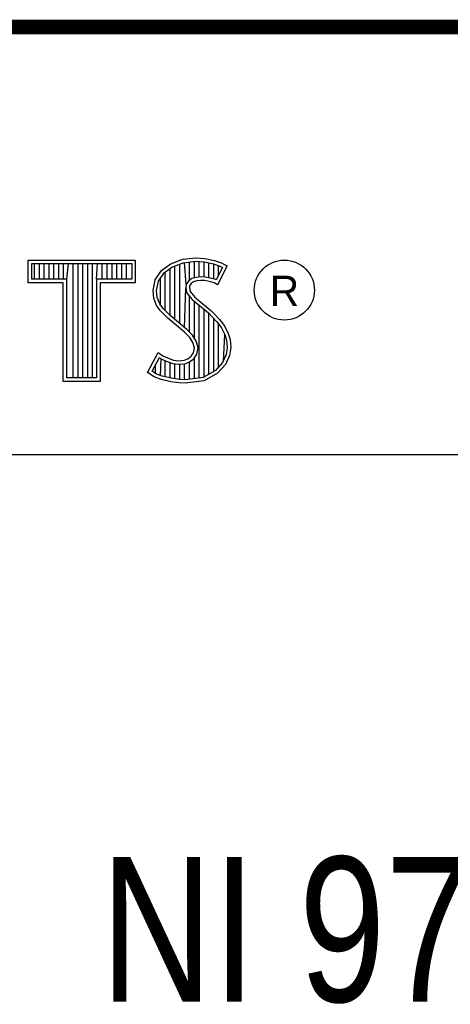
# Model space of a CAD drawing. Header units: inches. Extents: x 0 to 22, y 0 to 17.
# Tile 22 of 30: x 18.452 to 19.046, y 1.611 to 2.97. Entities that reach past the tile are written whole.
import ezdxf

# ---------------------------------------------------------------- set-up
doc = ezdxf.new("R2010")
doc.units = ezdxf.units.IN
doc.header["$LTSCALE"] = 1.21
doc.header["$MEASUREMENT"] = 0
doc.layers.get('0').update_dxf_attribs({"linetype": 'CONTINUOUS'})
doc.layers.add('NOTE', color=7, linetype='CONTINUOUS')
doc.styles.get("Standard").update_dxf_attribs({"font": 'txt', "width": 0.8})
doc.styles.add('TEXTSTYLE_2', font='txt')

msp = doc.modelspace()

# ---------------------------------------------------------------- linework, layer by layer
at = {"color": 2, "linetype": 'CONTINUOUS'}
for p, q in [((16.3737, 2.9596), (21.5037, 2.9596)), ((16.375, 2.96), (21.5, 2.96)), ((18.4641, 2.6383), (18.6117, 2.6383)), ((18.4641, 2.607), (18.4641, 2.6383)), ((18.6117, 2.6383), (18.6117, 2.607)), ((18.6599, 2.6327), (18.6766, 2.6393)), ((18.6766, 2.6393), (18.695, 2.6413)), ((18.6777, 2.6346), (18.6951, 2.6365)), ((18.695, 2.6413), (18.7074, 2.6405)), ((18.6951, 2.6365), (18.7067, 2.6356)), ((18.7074, 2.6405), (18.7209, 2.6376)), ((18.7209, 2.6376), (18.7293, 2.6347)), ((18.469, 2.6334), (18.6068, 2.6334)), ((18.469, 2.6119), (18.469, 2.6334)), ((18.4729, 2.6119), (18.4729, 2.6334)), ((18.4795, 2.6119), (18.4795, 2.6334)), ((18.4862, 2.6119), (18.4862, 2.6334)), ((18.4929, 2.6119), (18.4929, 2.6334)), ((18.4996, 2.6119), (18.4996, 2.6334)), ((18.5062, 2.6119), (18.5062, 2.6334)), ((18.5129, 2.6119), (18.5129, 2.6334)), ((18.5174, 2.6119), (18.5196, 2.6334)), ((18.5263, 2.4756), (18.5263, 2.6334)), ((18.5329, 2.4756), (18.5329, 2.6334)), ((18.5396, 2.4756), (18.5396, 2.6334)), ((18.5463, 2.4756), (18.5463, 2.6334)), ((18.553, 2.4756), (18.553, 2.6334)), ((18.5584, 2.6119), (18.5596, 2.6334)), ((18.5663, 2.6119), (18.5663, 2.6334)), ((18.573, 2.6119), (18.573, 2.6334)), ((18.5797, 2.6119), (18.5797, 2.6334)), ((18.5863, 2.6119), (18.5863, 2.6334)), ((18.593, 2.6119), (18.593, 2.6334)), ((18.5997, 2.6119), (18.5997, 2.6334)), ((18.6068, 2.6334), (18.6068, 2.6119)), ((18.6391, 2.6108), (18.648, 2.624)), ((18.648, 2.624), (18.6599, 2.6327)), ((18.6516, 2.6206), (18.6622, 2.6284)), ((18.6598, 2.5616), (18.6598, 2.6266)), ((18.6622, 2.6284), (18.6777, 2.6346)), ((18.6664, 2.556), (18.6664, 2.6301)), ((18.6731, 2.5504), (18.6731, 2.6327)), ((18.6819, 2.6044), (18.6798, 2.6348)), ((18.6865, 2.6103), (18.6865, 2.6355)), ((18.6932, 2.6137), (18.6932, 2.6362)), ((18.6998, 2.6149), (18.6998, 2.6361)), ((18.7065, 2.6148), (18.7065, 2.6357)), ((18.7067, 2.6356), (18.7196, 2.6329)), ((18.7132, 2.6137), (18.7132, 2.6343)), ((18.7196, 2.6329), (18.7275, 2.6302)), ((18.7199, 2.6121), (18.7199, 2.6328)), ((18.7319, 2.6281), (18.7233, 2.6108)), ((18.7385, 2.6304), (18.7252, 2.6039)), ((18.7265, 2.6173), (18.7265, 2.6305)), ((18.7275, 2.6302), (18.7319, 2.6281)), ((18.7293, 2.6347), (18.7385, 2.6304)), ((18.5174, 2.6119), (18.469, 2.6119)), ((18.5174, 2.4756), (18.5174, 2.6119)), ((18.6068, 2.6119), (18.5584, 2.6119)), ((18.5584, 2.6119), (18.5584, 2.4756)), ((18.6362, 2.5964), (18.6391, 2.6108)), ((18.6437, 2.6089), (18.6516, 2.6206)), ((18.6464, 2.5754), (18.6464, 2.613)), ((18.6531, 2.5683), (18.6531, 2.6217)), ((18.6851, 2.6093), (18.6819, 2.6044)), ((18.6897, 2.6126), (18.6851, 2.6093)), ((18.6958, 2.6144), (18.6897, 2.6126)), ((18.6967, 2.6097), (18.6918, 2.6082)), ((18.7018, 2.6151), (18.6958, 2.6144)), ((18.7019, 2.6102), (18.6967, 2.6097)), ((18.708, 2.6148), (18.7018, 2.6151)), ((18.7074, 2.6099), (18.7019, 2.6102)), ((18.716, 2.6082), (18.7074, 2.6099)), ((18.7172, 2.6129), (18.708, 2.6148)), ((18.7227, 2.6112), (18.7172, 2.6129)), ((18.7233, 2.6108), (18.7227, 2.6112)), ((18.5125, 2.607), (18.4641, 2.607)), ((18.5125, 2.4708), (18.5125, 2.607)), ((18.6117, 2.607), (18.5633, 2.607)), ((18.5633, 2.607), (18.5633, 2.4708)), ((18.6374, 2.5855), (18.6362, 2.5964)), ((18.6411, 2.5962), (18.6437, 2.6089)), ((18.6421, 2.5866), (18.6411, 2.5962)), ((18.6798, 2.5449), (18.6815, 2.5996)), ((18.6819, 2.6044), (18.6815, 2.5996)), ((18.6815, 2.5996), (18.683, 2.5925)), ((18.6866, 2.6027), (18.6864, 2.5999)), ((18.6864, 2.5999), (18.6875, 2.5947)), ((18.6887, 2.6059), (18.6866, 2.6027)), ((18.6918, 2.6082), (18.6887, 2.6059)), ((18.7206, 2.6068), (18.716, 2.6082)), ((18.7252, 2.6039), (18.7206, 2.6068)), ((18.6411, 2.5757), (18.6374, 2.5855)), ((18.6455, 2.578), (18.6421, 2.5866)), ((18.683, 2.5925), (18.6901, 2.5838)), ((18.6865, 2.5387), (18.6865, 2.5882)), ((18.6875, 2.5947), (18.6936, 2.5872)), ((18.6901, 2.5838), (18.7125, 2.5652)), ((18.6936, 2.5872), (18.7157, 2.5688)), ((18.6463, 2.5682), (18.6411, 2.5757)), ((18.6501, 2.5713), (18.6455, 2.578)), ((18.6541, 2.5673), (18.6501, 2.5713)), ((18.6932, 2.5305), (18.6932, 2.5812)), ((18.6998, 2.4757), (18.6998, 2.5757)), ((18.7065, 2.4766), (18.7065, 2.5701)), ((18.7157, 2.5688), (18.7218, 2.5627)), ((18.6506, 2.5639), (18.6463, 2.5682)), ((18.6564, 2.5581), (18.6506, 2.5639)), ((18.6597, 2.5617), (18.6541, 2.5673)), ((18.6794, 2.5388), (18.6564, 2.5581)), ((18.6827, 2.5424), (18.6597, 2.5617)), ((18.7125, 2.5652), (18.7183, 2.5593)), ((18.7132, 2.4809), (18.7132, 2.5645)), ((18.7183, 2.5593), (18.7242, 2.5532)), ((18.7199, 2.4834), (18.7199, 2.5577)), ((18.7218, 2.5627), (18.7278, 2.5564)), ((18.7278, 2.5564), (18.7348, 2.5475)), ((18.6908, 2.5344), (18.6827, 2.5424)), ((18.7242, 2.5532), (18.7306, 2.5449)), ((18.7265, 2.4907), (18.7265, 2.5501)), ((18.7306, 2.5449), (18.7354, 2.5353)), ((18.7348, 2.5475), (18.7399, 2.5371)), ((18.6869, 2.5313), (18.6794, 2.5388)), ((18.6913, 2.5244), (18.6869, 2.5313)), ((18.6957, 2.5264), (18.6908, 2.5344)), ((18.7332, 2.4981), (18.7354, 2.5353)), ((18.7354, 2.5353), (18.7377, 2.5278)), ((18.7377, 2.5278), (18.7385, 2.5177)), ((18.7399, 2.5371), (18.7425, 2.5287)), ((18.7425, 2.5287), (18.7434, 2.5175)), ((18.6933, 2.5172), (18.6913, 2.5244)), ((18.6918, 2.51), (18.6933, 2.5172)), ((18.6983, 2.5174), (18.6957, 2.5264)), ((18.6964, 2.5082), (18.6983, 2.5174)), ((18.7385, 2.5177), (18.737, 2.5079)), ((18.7434, 2.5175), (18.7417, 2.5066)), ((18.6285, 2.4832), (18.6434, 2.5109)), ((18.6348, 2.4848), (18.6451, 2.5037)), ((18.6434, 2.5109), (18.6498, 2.5063)), ((18.6451, 2.5037), (18.6472, 2.5021)), ((18.6464, 2.4783), (18.6472, 2.5021)), ((18.6472, 2.5021), (18.6542, 2.4986)), ((18.6498, 2.5063), (18.6561, 2.5031)), ((18.6561, 2.5031), (18.6645, 2.5002)), ((18.6789, 2.4999), (18.6841, 2.502)), ((18.6841, 2.502), (18.689, 2.5054)), ((18.6864, 2.4976), (18.6926, 2.502)), ((18.689, 2.5054), (18.6918, 2.51)), ((18.6926, 2.502), (18.6964, 2.5082)), ((18.6932, 2.4748), (18.6932, 2.5024)), ((18.737, 2.5079), (18.7321, 2.4969)), ((18.7417, 2.5066), (18.7362, 2.4942)), ((18.6397, 2.4814), (18.6397, 2.4939)), ((18.6531, 2.4769), (18.6531, 2.499)), ((18.6542, 2.4986), (18.6634, 2.4955)), ((18.6598, 2.4753), (18.6598, 2.4967)), ((18.6634, 2.4955), (18.6719, 2.4945)), ((18.6645, 2.5002), (18.672, 2.4994)), ((18.6664, 2.4743), (18.6664, 2.4951)), ((18.6719, 2.4945), (18.68, 2.4952)), ((18.672, 2.4994), (18.6789, 2.4999)), ((18.6731, 2.4733), (18.6731, 2.4943)), ((18.6798, 2.4731), (18.6798, 2.4951)), ((18.68, 2.4952), (18.6864, 2.4976)), ((18.6865, 2.4739), (18.6865, 2.4977)), ((18.7321, 2.4969), (18.7222, 2.4859)), ((18.7362, 2.4942), (18.7252, 2.4821)), ((18.5584, 2.4756), (18.5174, 2.4756)), ((18.638, 2.4769), (18.6285, 2.4832)), ((18.6402, 2.4812), (18.6348, 2.4848)), ((18.6472, 2.4732), (18.638, 2.4769)), ((18.6486, 2.4778), (18.6402, 2.4812)), ((18.6616, 2.4751), (18.6486, 2.4778)), ((18.6727, 2.4734), (18.6616, 2.4751)), ((18.6804, 2.4731), (18.6727, 2.4734)), ((18.7053, 2.4764), (18.6804, 2.4731)), ((18.7222, 2.4859), (18.7053, 2.4764)), ((18.7252, 2.4821), (18.7068, 2.4717)), ((18.5633, 2.4708), (18.5125, 2.4708)), ((18.6607, 2.4703), (18.6472, 2.4732)), ((18.6722, 2.4686), (18.6607, 2.4703)), ((18.6806, 2.4683), (18.6722, 2.4686)), ((18.7068, 2.4717), (18.6806, 2.4683)), ((16.7288, 2.37), (21.5, 2.37))]:
    msp.add_line(p, q, dxfattribs=at)
at = {"color": 7, "linetype": 'CONTINUOUS', "const_width": 0.02}
msp.add_lwpolyline([(13.6, 2.9595), (21.5, 2.96)], dxfattribs=at)
at = {"color": 2, "linetype": 'CONTINUOUS'}
msp.add_circle((18.8172, 2.5968), 0.0414, dxfattribs=at)

# ---------------------------------------------------------------- texts
at = {"color": 2, "linetype": 'CONTINUOUS', "insert": (18.7972, 2.6166), "char_height": 0.0418, "width": 0.041753, "attachment_point": 1, "line_spacing_factor": 0.9, "style": 'TEXTSTYLE_2'}
msp.add_mtext('R', dxfattribs=at)
at = {"layer": 'NOTE', "color": 7, "linetype": 'CONTINUOUS', "insert": (18.9387, 1.8146), "char_height": 0.2, "width": 1.12, "attachment_point": 2, "line_spacing_factor": 0.9}
msp.add_mtext('NI 9775', dxfattribs=at)

doc.saveas('drawing.dxf')
